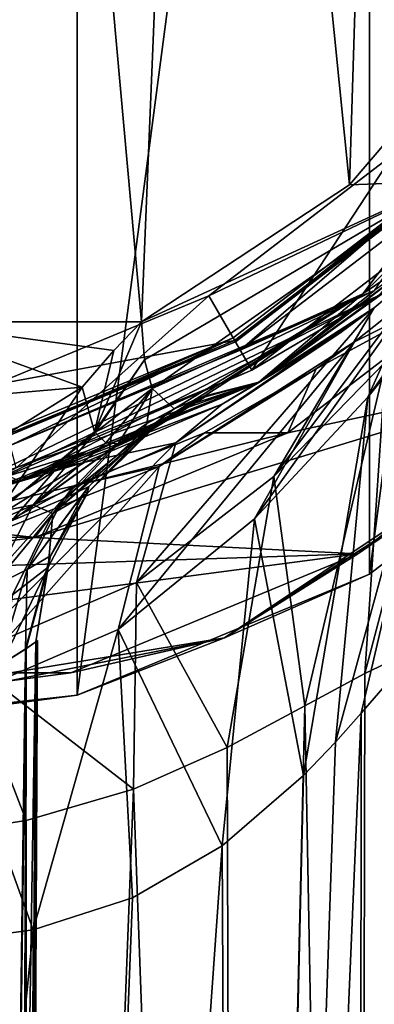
# Model space of a CAD drawing. Header units: metres. Extents: x -26 to 26, y -154 to 26.
# Tile 9 of 12: x 5.5 to 13.1, y -31.74 to -10.63. Entities that reach past the tile are written whole.
import ezdxf

# ---------------------------------------------------------------- set-up
doc = ezdxf.new("R2010")
doc.units = ezdxf.units.M
doc.layers.add('solid_509435_M3', color=7, linetype='CONTINUOUS')

msp = doc.modelspace()

# ---------------------------------------------------------------- linework, layer by layer
at = {"layer": 'solid_509435_M3'}
for points in [[(0, 26, -3), (6.729295, 25.114071, -3), (0, -26, -3)], [(6.729295, 25.114071, -3), (6.729295, -25.114071, -3), (0, -26, -3)], [(6.729295, 25.114071, -3), (12.999999, 22.516661, -3), (6.729295, -25.114071, -3)], [(12.999999, 22.516661, -3), (12.999999, -22.516661, -3), (6.729295, -25.114071, -3)], [(12.999999, 22.516661, -3), (18.384775, 18.384777, -3), (12.999999, -22.516661, -3)], [(18.384775, 18.384777, -3), (18.384775, -18.384777, -3), (12.999999, -22.516661, -3)], [(2.991743, -17.103622, 192.194412), (8.10818, -17.103622, 192.158905), (4.916912, 18.272423, 192.184891)], [(8.10818, -17.103622, 192.158905), (9.495629, 16.377882, 192.143646), (4.916912, 18.272423, 192.184891)], [(8.10818, -17.103622, 192.158905), (12.568659, -14.169868, 192.101257), (9.495629, 16.377882, 192.143646)], [(12.568659, -14.169868, 192.101257), (13.423848, 13.366853, 192.087372), (9.495629, 16.377882, 192.143646)], [(12.568659, -14.169868, 192.101257), (16.029663, -10.115483, 192.039383), (13.423848, 13.366853, 192.087372)], [(14.676318, -14.085656, 191.489838), (16.029663, -10.115483, 192.039383), (12.568659, -14.169868, 192.101257)], [(15.023966, -15.023966, 156.002884), (16.245609, -13.181001, 190.083908), (12.857578, -16.502151, 190.134445)], [(14.676318, -14.085656, 191.489838), (12.857578, -16.502151, 190.134445), (16.245609, -13.181001, 190.083908)], [(14.291653, -14.291653, 153.43251), (13.511477, -13.511477, 155.699997), (9.554056, -16.548111, 155.699997)], [(10.473559, -18.140726, 155.699997), (9.554056, -16.548111, 155.699997), (13.511477, -13.511477, 155.699997)], [(14.811847, -14.811839, 155.699997), (10.473559, -18.140726, 155.699997), (13.511477, -13.511477, 155.699997)], [(14.676318, -14.085656, 191.489838), (12.568659, -14.169868, 192.101257), (8.10818, -17.103622, 192.158905)], [(8.173552, -17.920565, 192.004303), (14.676318, -14.085656, 191.489838), (8.10818, -17.103622, 192.158905)], [(8.173552, -17.920565, 192.004303), (8.342764, -18.538469, 191.580933), (14.676318, -14.085656, 191.489838)], [(14.676318, -14.085656, 191.489838), (8.342764, -18.538469, 191.580933), (12.857578, -16.502151, 190.134445)], [(10.105724, -17.503628, 153.43251), (14.291653, -14.291653, 153.43251), (9.554056, -16.548111, 155.699997)], [(14.248201, -14.248202, 153), (10.075, -17.450413, 153), (10.22826, -17.715855, 153)], [(10.125, -17.537014, 153.100006), (10.075, -17.450413, 153), (14.248201, -14.248202, 153)], [(14.318913, -14.318913, 153.23999), (14.291653, -14.291653, 153.43251), (10.105724, -17.503628, 153.43251)], [(14.318913, -14.318913, 153.23999), (10.105724, -17.503628, 153.43251), (10.125, -17.537014, 153.23999)], [(10.125, -17.537014, 153.100006), (14.248201, -14.248202, 153), (14.318913, -14.318913, 153.100006)], [(10.125, -17.537014, 153.23999), (10.125, -17.537014, 153.100006), (14.318913, -14.318913, 153.100006)], [(14.318913, -14.318913, 153.23999), (10.125, -17.537014, 153.23999), (14.318913, -14.318913, 153.100006)], [(14.248201, -14.248202, 153), (10.22826, -17.715855, 153), (14.464941, -14.464931, 153)], [(13.10568, -16.434004, 152.76799), (14.464941, -14.464931, 153), (10.22826, -17.715855, 153)], [(13.193204, -16.543755, 155.788895), (10.473559, -18.140726, 155.699997), (14.811847, -14.811839, 155.699997)], [(12.963347, -18.723721, 113.506378), (13.955528, -16.516228, 107.377541), (15.707136, -14.81181, 111.452751)], [(12.963347, -18.723721, 113.506378), (15.707136, -14.81181, 111.452751), (14.991337, -16.176722, 116.700401)], [(10.623548, -18.400524, 156.002884), (15.023966, -15.023966, 156.002884), (12.857578, -16.502151, 190.134445)], [(13.193204, -16.543755, 155.788895), (15.023966, -15.023966, 156.002884), (10.623548, -18.400524, 156.002884)], [(14.590604, -15.552531, 143.787445), (15.030603, -15.030602, 152.206543), (10.628242, -18.408653, 152.206543)], [(13.10568, -16.434004, 152.76799), (10.628242, -18.408653, 152.206543), (15.030603, -15.030602, 152.206543)], [(13.097541, -16.804218, 146.198212), (14.590604, -15.552531, 143.787445), (10.628242, -18.408653, 152.206543)], [(10.951128, -20.422319, 142.195984), (14.590604, -15.552531, 143.787445), (13.097541, -16.804218, 146.198212)], [(13.349383, -17.956417, 139.57489), (14.590604, -15.552531, 143.787445), (10.951128, -20.422319, 142.195984)], [(15.28585, -15.570295, 136.101135), (12.895396, -24.6493, 135.345032), (13.365988, -24.425051, 133.52684)], [(15.28585, -15.570295, 136.101135), (13.349383, -17.956417, 139.57489), (12.895396, -24.6493, 135.345032)], [(11.853982, -18.111752, 104.520775), (11.25, -19.485571), (15.909903, -15.909903)], [(18.031229, -18.031218), (15.909903, -15.909903), (11.25, -19.485571)], [(12.674945, -17.537563, 105.45974), (11.853982, -18.111752, 104.520775), (15.909903, -15.909903)], [(13.955528, -16.516228, 107.377541), (12.674945, -17.537563, 105.45974), (15.909903, -15.909903)], [(14.991337, -16.176722, 116.700401), (12.821908, -25.498785, 119.666054), (12.269805, -26.117859, 118.23378)], [(12.963347, -18.723721, 113.506378), (14.991337, -16.176722, 116.700401), (12.269805, -26.117859, 118.23378)], [(14.991337, -16.176722, 116.700401), (13.565508, -24.642721, 122.664162), (12.821908, -25.498785, 119.666054)], [(13.10568, -16.434004, 152.76799), (5.294535, -19.75947, 153), (4.677363, -20.492867, 152.76799)], [(13.10568, -16.434004, 152.76799), (4.677363, -20.492867, 152.76799), (10.628242, -18.408653, 152.206543)], [(13.10568, -16.434004, 152.76799), (10.22826, -17.715855, 153), (5.294535, -19.75947, 153)], [(4.7086, -20.629725, 155.788895), (13.193204, -16.543755, 155.788895), (5.499153, -20.523119, 156.002884)], [(4.7086, -20.629725, 155.788895), (10.473559, -18.140726, 155.699997), (13.193204, -16.543755, 155.788895)], [(10.105724, -17.503628, 153.43251), (9.554056, -16.548111, 155.699997), (4.945543, -18.45702, 155.699997)], [(5.421513, -20.233353, 155.699997), (4.945543, -18.45702, 155.699997), (9.554056, -16.548111, 155.699997)], [(10.473559, -18.140726, 155.699997), (5.421513, -20.233353, 155.699997), (9.554056, -16.548111, 155.699997)], [(13.193204, -16.543755, 155.788895), (10.623548, -18.400524, 156.002884), (5.499153, -20.523119, 156.002884)], [(8.342764, -18.538469, 191.580933), (8.808668, -18.974394, 190.179413), (12.857578, -16.502151, 190.134445)], [(12.857578, -16.502151, 190.134445), (8.808668, -18.974394, 190.179413), (9.223579, -18.795675, 188.356705)], [(12.857578, -16.502151, 190.134445), (9.223579, -18.795675, 188.356705), (9.451407, -18.702236, 186.48735)], [(10.623548, -18.400524, 156.002884), (12.857578, -16.502151, 190.134445), (9.451407, -18.702236, 186.48735)], [(10.534358, -21.33083, 111.370659), (12.674945, -17.537563, 105.45974), (13.955528, -16.516228, 107.377541)], [(10.534358, -21.33083, 111.370659), (13.955528, -16.516228, 107.377541), (12.963347, -18.723721, 113.506378)], [(10.951128, -20.422319, 142.195984), (13.097541, -16.804218, 146.198212), (8.005248, -22.695347, 144.175568)], [(8.849085, -19.700531, 147.559631), (8.005248, -22.695347, 144.175568), (13.097541, -16.804218, 146.198212)], [(8.849085, -19.700531, 147.559631), (13.097541, -16.804218, 146.198212), (12.388112, -17.324978, 147.080658)], [(12.388112, -17.324978, 147.080658), (13.097541, -16.804218, 146.198212), (10.628242, -18.408653, 152.206543)], [(7.515876, -17.722944, 192.125916), (8.10818, -17.103622, 192.158905), (2.991743, -17.103622, 192.194412)], [(7.515876, -17.722944, 192.125916), (2.991743, -17.103622, 192.194412), (6.837511, -18.505331, 191.99884)], [(3.280562, -18.813374, 192.152145), (6.837511, -18.505331, 191.99884), (2.991743, -17.103622, 192.194412)], [(7.106594, -19.46521, 191.328476), (8.173552, -17.920565, 192.004303), (8.10818, -17.103622, 192.158905)], [(7.515876, -17.722944, 192.125916), (7.106594, -19.46521, 191.328476), (8.10818, -17.103622, 192.158905)], [(5.231108, -19.52276, 153.43251), (10.105724, -17.503628, 153.43251), (4.945543, -18.45702, 155.699997)], [(10.075, -17.450413, 153), (5.215203, -19.463406, 153), (5.294535, -19.75947, 153)], [(5.241086, -19.559998, 153.100006), (5.215203, -19.463406, 153), (10.075, -17.450413, 153)], [(10.125, -17.537014, 153.23999), (10.105724, -17.503628, 153.43251), (5.231108, -19.52276, 153.43251)], [(5.241086, -19.559998, 153.100006), (10.075, -17.450413, 153), (10.125, -17.537014, 153.100006)], [(10.075, -17.450413, 153), (5.294535, -19.75947, 153), (10.22826, -17.715855, 153)], [(8.849085, -19.700531, 147.559631), (12.388112, -17.324978, 147.080658), (9.837794, -18.869173, 149.358261)], [(9.837794, -18.869173, 149.358261), (12.388112, -17.324978, 147.080658), (10.628242, -18.408653, 152.206543)], [(10.125, -17.537014, 153.23999), (5.231108, -19.52276, 153.43251), (5.241086, -19.559998, 153.23999)], [(5.241086, -19.559998, 153.23999), (5.241086, -19.559998, 153.100006), (10.125, -17.537014, 153.100006)], [(10.125, -17.537014, 153.23999), (5.241086, -19.559998, 153.23999), (10.125, -17.537014, 153.100006)], [(7.515876, -17.722944, 192.125916), (6.837511, -18.505331, 191.99884), (7.106594, -19.46521, 191.328476)], [(7.61147, -23.701187, 109.981934), (12.674945, -17.537563, 105.45974), (10.534358, -21.33083, 111.370659)], [(8.489833, -20.20528, 104.785378), (12.674945, -17.537563, 105.45974), (7.61147, -23.701187, 109.981934)], [(8.489833, -20.20528, 104.785378), (11.853982, -18.111752, 104.520775), (12.674945, -17.537563, 105.45974)], [(7.106594, -19.46521, 191.328476), (7.115191, -19.478619, 191.308029), (8.173552, -17.920565, 192.004303)], [(7.115191, -19.478619, 191.308029), (8.342764, -18.538469, 191.580933), (8.173552, -17.920565, 192.004303)], [(4.7086, -20.629725, 155.788895), (5.421513, -20.233353, 155.699997), (10.473559, -18.140726, 155.699997)], [(18.031229, -18.031218), (11.25, -19.485571), (5.823428, -21.733332)], [(12.750004, -22.083645), (18.031229, -18.031218), (5.823428, -21.733332)], [(8.489833, -20.20528, 104.785378), (9.459055, -19.487173, 102.623787), (11.853982, -18.111752, 104.520775)], [(11.853982, -18.111752, 104.520775), (9.459055, -19.487173, 102.623787), (11.25, -19.485571)], [(13.349383, -17.956417, 139.57489), (10.951128, -20.422319, 142.195984), (11.615573, -25.338655, 138.47168)], [(13.349383, -17.956417, 139.57489), (11.615573, -25.338655, 138.47168), (12.895396, -24.6493, 135.345032)], [(18.281223, -18.281223, -0.146447), (18.031229, -18.031218), (12.750004, -22.083645)], [(18.281223, -18.281223, -0.146447), (12.750004, -22.083645), (9.893726, -23.885569, -0.146447)], [(18.281223, -18.281223, -0.146447), (9.893726, -23.885569, -0.146447), (18.384777, -18.384777, -0.5)], [(2.782019, -21.037596, 192.010803), (5.041454, -21.181931, 191.298157), (6.837511, -18.505331, 191.99884)], [(2.782019, -21.037596, 192.010803), (6.837511, -18.505331, 191.99884), (3.280562, -18.813374, 192.152145)], [(4.677363, -20.492867, 152.76799), (5.501583, -20.532185, 152.206543), (10.628242, -18.408653, 152.206543)], [(5.041454, -21.181931, 191.298157), (7.106594, -19.46521, 191.328476), (6.837511, -18.505331, 191.99884)], [(5.499153, -20.523119, 156.002884), (10.623548, -18.400524, 156.002884), (6.919452, -19.887163, 175.874603)], [(9.837794, -18.869173, 149.358261), (10.628242, -18.408653, 152.206543), (5.501583, -20.532185, 152.206543)], [(10.623548, -18.400524, 156.002884), (8.316072, -19.316378, 178.596817), (6.919452, -19.887163, 175.874603)], [(7.115191, -19.478619, 191.308029), (7.343403, -19.701586, 190.767212), (8.342764, -18.538469, 191.580933)], [(7.343403, -19.701586, 190.767212), (7.60848, -19.722153, 190.074127), (8.342764, -18.538469, 191.580933)], [(8.225202, -19.288778, 190.155457), (8.342764, -18.538469, 191.580933), (7.60848, -19.722153, 190.074127)], [(8.225202, -19.288778, 190.155457), (8.808668, -18.974394, 190.179413), (8.342764, -18.538469, 191.580933)], [(10.623548, -18.400524, 156.002884), (9.233959, -18.858992, 181.951218), (8.316072, -19.316378, 178.596817)], [(10.623548, -18.400524, 156.002884), (9.477455, -18.713547, 184.208618), (9.233959, -18.858992, 181.951218)], [(10.623548, -18.400524, 156.002884), (9.451407, -18.702236, 186.48735), (9.477455, -18.713547, 184.208618)], [(9.893726, -23.885569, -0.146447), (13, -22.516661, -0.5), (18.384777, -18.384777, -0.5)], [(13, -22.516661, -0.5), (12.999999, -22.516661, -3), (18.384775, -18.384777, -3)], [(18.384777, -18.384777, -0.5), (13, -22.516661, -0.5), (18.384775, -18.384777, -3)], [(8.681065, -19.15814, 182.256485), (9.477455, -18.713547, 184.208618), (8.15328, -19.511539, 182.511688)], [(8.33748, -19.415598, 184.611343), (8.15328, -19.511539, 182.511688), (9.477455, -18.713547, 184.208618)], [(8.33748, -19.415598, 184.611343), (9.477455, -18.713547, 184.208618), (9.451407, -18.702236, 186.48735)], [(8.879647, -19.022739, 186.619995), (8.33748, -19.415598, 184.611343), (9.451407, -18.702236, 186.48735)], [(8.681065, -19.15814, 182.256485), (9.233959, -18.858992, 181.951218), (9.477455, -18.713547, 184.208618)], [(8.879647, -19.022739, 186.619995), (9.451407, -18.702236, 186.48735), (9.223579, -18.795675, 188.356705)], [(10.534358, -21.33083, 111.370659), (12.963347, -18.723721, 113.506378), (11.584312, -26.838343, 116.875244)], [(12.963347, -18.723721, 113.506378), (12.269805, -26.117859, 118.23378), (11.584312, -26.838343, 116.875244)], [(6.894445, -20.118685, 150.891693), (9.837794, -18.869173, 149.358261), (5.501583, -20.532185, 152.206543)], [(8.849085, -19.700531, 147.559631), (9.837794, -18.869173, 149.358261), (6.894445, -20.118685, 150.891693)], [(7.47045, -19.829023, 179.767578), (8.316072, -19.316378, 178.596817), (9.233959, -18.858992, 181.951218)], [(8.681065, -19.15814, 182.256485), (7.47045, -19.829023, 179.767578), (9.233959, -18.858992, 181.951218)], [(8.06654, -19.525711, 188.406189), (9.223579, -18.795675, 188.356705), (8.808668, -18.974394, 190.179413)], [(8.06654, -19.525711, 188.406189), (8.298876, -19.423807, 186.705322), (9.223579, -18.795675, 188.356705)], [(8.225202, -19.288778, 190.155457), (8.06654, -19.525711, 188.406189), (8.808668, -18.974394, 190.179413)], [(8.879647, -19.022739, 186.619995), (9.223579, -18.795675, 188.356705), (8.298876, -19.423807, 186.705322)], [(8.681065, -19.15814, 182.256485), (8.15328, -19.511539, 182.511688), (7.47045, -19.829023, 179.767578)], [(8.879647, -19.022739, 186.619995), (8.298876, -19.423807, 186.705322), (8.33748, -19.415598, 184.611343)], [(6.211718, -21.21916, 189.694992), (6.943954, -20.787374, 186.740173), (8.298876, -19.423807, 186.705322)], [(6.211718, -21.21916, 189.694992), (8.298876, -19.423807, 186.705322), (8.06654, -19.525711, 188.406189)], [(6.23895, -20.310614, 177.268356), (6.919452, -19.887163, 175.874603), (8.316072, -19.316378, 178.596817)], [(7.47045, -19.829023, 179.767578), (6.23895, -20.310614, 177.268356), (8.316072, -19.316378, 178.596817)], [(6.943954, -20.787374, 186.740173), (8.15328, -19.511539, 182.511688), (8.33748, -19.415598, 184.611343)], [(6.943954, -20.787374, 186.740173), (8.33748, -19.415598, 184.611343), (8.298876, -19.423807, 186.705322)], [(8.225202, -19.288778, 190.155457), (7.60848, -19.722153, 190.074127), (8.06654, -19.525711, 188.406189)], [(5.041454, -21.181931, 191.298157), (7.115191, -19.478619, 191.308029), (7.106594, -19.46521, 191.328476)], [(5.041454, -21.181931, 191.298157), (5.785912, -21.03138, 190.794296), (7.115191, -19.478619, 191.308029)], [(5.785912, -21.03138, 190.794296), (7.343403, -19.701586, 190.767212), (7.115191, -19.478619, 191.308029)], [(6.660401, -20.622656, 101.405586), (5.823428, -21.733332), (11.25, -19.485571)], [(6.211718, -21.21916, 189.694992), (8.06654, -19.525711, 188.406189), (7.60848, -19.722153, 190.074127)], [(6.425022, -20.907249, 180.574036), (7.47045, -19.829023, 179.767578), (8.15328, -19.511539, 182.511688)], [(6.985142, -20.636143, 182.968628), (6.425022, -20.907249, 180.574036), (8.15328, -19.511539, 182.511688)], [(9.459055, -19.487173, 102.623787), (6.660401, -20.622656, 101.405586), (11.25, -19.485571)], [(8.489833, -20.20528, 104.785378), (6.660401, -20.622656, 101.405586), (9.459055, -19.487173, 102.623787)], [(6.943954, -20.787374, 186.740173), (6.985142, -20.636143, 182.968628), (8.15328, -19.511539, 182.511688)], [(8.849085, -19.700531, 147.559631), (4.279006, -24.29624, 145.579178), (8.005248, -22.695347, 144.175568)], [(8.849085, -19.700531, 147.559631), (4.505303, -21.591873, 148.328415), (4.279006, -24.29624, 145.579178)], [(8.849085, -19.700531, 147.559631), (6.894445, -20.118685, 150.891693), (4.505303, -21.591873, 148.328415)], [(5.327155, -21.376139, 178.513794), (6.23895, -20.310614, 177.268356), (7.47045, -19.829023, 179.767578)], [(6.425022, -20.907249, 180.574036), (5.327155, -21.376139, 178.513794), (7.47045, -19.829023, 179.767578)], [(5.785912, -21.03138, 190.794296), (7.60848, -19.722153, 190.074127), (7.343403, -19.701586, 190.767212)], [(5.785912, -21.03138, 190.794296), (6.211718, -21.21916, 189.694992), (7.60848, -19.722153, 190.074127)], [(4.696974, -20.769993, 175.371704), (5.263966, -20.407654, 173.885635), (6.919452, -19.887163, 175.874603)], [(6.23895, -20.310614, 177.268356), (4.696974, -20.769993, 175.371704), (6.919452, -19.887163, 175.874603)], [(5.499153, -20.523119, 156.002884), (6.919452, -19.887163, 175.874603), (5.263966, -20.407654, 173.885635)], [(3.559164, -20.959724, 151.804413), (6.894445, -20.118685, 150.891693), (5.501583, -20.532185, 152.206543)], [(4.505303, -21.591873, 148.328415), (6.894445, -20.118685, 150.891693), (3.559164, -20.959724, 151.804413)], [(8.489833, -20.20528, 104.785378), (7.61147, -23.701187, 109.981934), (4.022639, -25.247814, 109.050964)], [(4.265634, -21.909689, 104.599701), (8.489833, -20.20528, 104.785378), (4.022639, -25.247814, 109.050964)], [(4.265634, -21.909689, 104.599701), (6.660401, -20.622656, 101.405586), (8.489833, -20.20528, 104.785378)], [(3.902168, -21.82406, 176.939651), (4.696974, -20.769993, 175.371704), (6.23895, -20.310614, 177.268356)], [(5.327155, -21.376139, 178.513794), (3.902168, -21.82406, 176.939651), (6.23895, -20.310614, 177.268356)], [(10.951128, -20.422319, 142.195984), (8.005248, -22.695347, 144.175568), (9.946446, -26.235977, 140.942673)], [(10.951128, -20.422319, 142.195984), (9.946446, -26.235977, 140.942673), (11.615573, -25.338655, 138.47168)], [(4.677363, -20.492867, 152.76799), (0, -21.256483, 152.206543), (5.501583, -20.532185, 152.206543)], [(3.559164, -20.959724, 151.804413), (5.501583, -20.532185, 152.206543), (0, -21.256483, 152.206543)], [(6.660401, -20.622656, 101.405586), (3.223587, -21.435928, 100.740242), (5.823428, -21.733332)], [(4.265634, -21.909689, 104.599701), (3.223587, -21.435928, 100.740242), (6.660401, -20.622656, 101.405586)], [(6.985142, -20.636143, 182.968628), (5.66012, -22.417631, 181.063324), (6.425022, -20.907249, 180.574036)], [(6.905499, -20.740248, 182.995056), (5.66012, -22.417631, 181.063324), (6.985142, -20.636143, 182.968628)], [(6.943954, -20.787374, 186.740173), (6.905499, -20.740248, 182.995056), (6.985142, -20.636143, 182.968628)], [(6.905499, -20.740248, 182.995056), (6.162088, -22.125978, 183.218414), (5.66012, -22.417631, 181.063324)], [(6.943954, -20.787374, 186.740173), (6.11348, -22.365789, 186.657745), (6.162088, -22.125978, 183.218414)], [(6.211718, -21.21916, 189.694992), (6.11348, -22.365789, 186.657745), (6.943954, -20.787374, 186.740173)], [(6.943954, -20.787374, 186.740173), (6.162088, -22.125978, 183.218414), (6.905499, -20.740248, 182.995056)], [(6.425022, -20.907249, 180.574036), (5.66012, -22.417631, 181.063324), (4.596972, -22.948242, 179.328842)], [(6.425022, -20.907249, 180.574036), (4.596972, -22.948242, 179.328842), (5.327155, -21.376139, 178.513794)], [(5.785912, -21.03138, 190.794296), (4.850944, -22.852602, 190.306686), (6.211718, -21.21916, 189.694992)], [(5.041454, -21.181931, 191.298157), (4.850944, -22.852602, 190.306686), (5.785912, -21.03138, 190.794296)], [(4.850944, -22.852602, 190.306686), (5.349435, -22.962021, 189.324432), (6.211718, -21.21916, 189.694992)], [(6.211718, -21.21916, 189.694992), (5.349435, -22.962021, 189.324432), (6.11348, -22.365789, 186.657745)], [(3.223587, -21.435928, 100.740242), (0, -21.678196, 100.588799), (5.823428, -21.733332)], [(7.61147, -23.701187, 109.981934), (10.534358, -21.33083, 111.370659), (9.841252, -28.345291, 114.526825)], [(10.534358, -21.33083, 111.370659), (11.584312, -26.838343, 116.875244), (9.841252, -28.345291, 114.526825)], [(0, -21.678196, 100.588799), (0.000001, -22.5), (5.823428, -21.733332)], [(12.750004, -22.083645), (5.823428, -21.733332), (0.000001, -22.5)], [(-6.599887, -24.631107), (12.750004, -22.083645), (0.000001, -22.5)], [(-6.599887, -24.631107), (6.599887, -24.631107), (12.750004, -22.083645)], [(6.162088, -22.125978, 183.218414), (6.131906, -22.213022, 183.226776), (5.622588, -24.123335, 181.988724)], [(5.66012, -22.417631, 181.063324), (6.162088, -22.125978, 183.218414), (5.622588, -24.123335, 181.988724)], [(6.11348, -22.365789, 186.657745), (6.131906, -22.213022, 183.226776), (6.162088, -22.125978, 183.218414)], [(9.893726, -23.885569, -0.146447), (12.750004, -22.083645), (6.599887, -24.631107)], [(6.11348, -22.365789, 186.657745), (5.111197, -24.44853, 189.197205), (5.642459, -24.10973, 187.899811)], [(5.349435, -22.962021, 189.324432), (5.111197, -24.44853, 189.197205), (6.11348, -22.365789, 186.657745)], [(6.131906, -22.213022, 183.226776), (5.844368, -23.967827, 183.322144), (5.622588, -24.123335, 181.988724)], [(6.11348, -22.365789, 186.657745), (5.642459, -24.10973, 187.899811), (5.844368, -23.967827, 186.630096)], [(6.131906, -22.213022, 183.226776), (5.844368, -23.967827, 186.630096), (5.844368, -23.967827, 183.322144)], [(6.11348, -22.365789, 186.657745), (5.844368, -23.967827, 186.630096), (6.131906, -22.213022, 183.226776)], [(4.596972, -22.948242, 179.328842), (5.66012, -22.417631, 181.063324), (5.04199, -24.489376, 180.657272)], [(5.66012, -22.417631, 181.063324), (5.622588, -24.123335, 181.988724), (5.04199, -24.489376, 180.657272)], [(6.729295, -25.114071, -0.5), (6.729295, -25.114071, -3), (12.999999, -22.516661, -3)], [(13, -22.516661, -0.5), (6.729295, -25.114071, -0.5), (12.999999, -22.516661, -3)], [(9.893726, -23.885569, -0.146447), (6.729295, -25.114071, -0.5), (13, -22.516661, -0.5)], [(8.005248, -22.695347, 144.175568), (4.279006, -24.29624, 145.579178), (7.942506, -27.130575, 142.799133)], [(8.005248, -22.695347, 144.175568), (7.942506, -27.130575, 142.799133), (9.946446, -26.235977, 140.942673)], [(4.022639, -25.247814, 109.050964), (7.61147, -23.701187, 109.981934), (5.786251, -30.141441, 111.776855)], [(7.61147, -23.701187, 109.981934), (7.915143, -29.458155, 112.912582), (5.786251, -30.141441, 111.776855)], [(7.61147, -23.701187, 109.981934), (9.841252, -28.345291, 114.526825), (7.915143, -29.458155, 112.912582)], [(9.893726, -23.885569, -0.146447), (6.599887, -24.631107), (0, -25.5)], [(9.893726, -23.885569, -0.146447), (0, -25.5), (0, -25.853554, -0.146447)], [(9.893726, -23.885569, -0.146447), (0, -25.853554, -0.146447), (6.729295, -25.114071, -0.5)], [(4.619876, -100.550308, 183.625473), (5.844368, -23.967827, 183.322144), (5.595812, -62.246387, 184.315765)], [(5.622588, -24.123335, 181.988724), (5.844368, -23.967827, 183.322144), (4.619876, -100.550308, 183.625473)], [(5.88322, -23.939892, 184.970978), (5.347255, -100.524948, 185.309387), (5.595812, -62.246387, 184.315765)], [(5.88322, -23.939892, 184.970978), (5.509708, -100.509758, 186.656036), (5.347255, -100.524948, 185.309387)], [(5.88322, -23.939892, 184.970978), (5.844368, -23.967827, 186.630096), (5.509708, -100.509758, 186.656036)], [(5.509708, -100.509758, 186.656036), (5.844368, -23.967827, 186.630096), (5.59588, -62.235958, 187.316818)], [(5.88322, -23.939892, 184.970978), (5.595812, -62.246387, 184.315765), (5.844368, -23.967827, 183.322144)], [(5.642459, -24.10973, 187.899811), (5.59588, -62.235958, 187.316818), (5.844368, -23.967827, 186.630096)], [(5.88322, -23.939892, 184.970978), (5.844368, -23.967827, 183.322144), (5.844368, -23.967827, 186.630096)], [(5.642459, -24.10973, 187.899811), (4.61294, -100.502563, 189.699722), (5.347391, -100.504089, 188.003525)], [(5.642459, -24.10973, 187.899811), (5.111197, -24.44853, 189.197205), (4.61294, -100.502563, 189.699722)], [(5.04199, -24.489376, 180.657272), (5.622588, -24.123335, 181.988724), (4.619876, -100.550308, 183.625473)], [(5.642459, -24.10973, 187.899811), (5.347391, -100.504089, 188.003525), (5.59588, -62.235958, 187.316818)], [(13.937034, -24.278605, 126.303978), (13.600171, -87.52182, 131.920792), (12.769361, -87.685905, 126.392204)], [(13.565508, -24.642721, 122.664162), (13.937034, -24.278605, 126.303978), (12.769361, -87.685905, 126.392204)], [(4.279006, -24.29624, 145.579178), (2.912342, -28.216877, 144.971771), (5.638292, -27.796471, 144.108856)], [(4.279006, -24.29624, 145.579178), (5.638292, -27.796471, 144.108856), (7.942506, -27.130575, 142.799133)], [(13.365988, -24.425051, 133.52684), (12.769361, -87.357735, 137.449371), (13.600171, -87.52182, 131.920792)], [(13.365988, -24.425051, 133.52684), (12.895396, -24.6493, 135.345032), (12.769361, -87.357735, 137.449371)], [(-6.599887, -24.631107), (0, -25.5), (6.599887, -24.631107)], [(12.895396, -24.6493, 135.345032), (11.615573, -25.338655, 138.47168), (12.769361, -87.357735, 137.449371)], [(12.821908, -25.498785, 119.666054), (13.565508, -24.642721, 122.664162), (12.769361, -87.685905, 126.392204)], [(0, -26, -0.5), (0, -26, -3), (6.729295, -25.114071, -3)], [(6.729295, -25.114071, -0.5), (0, -26, -0.5), (6.729295, -25.114071, -3)], [(0, -25.853554, -0.146447), (0, -26, -0.5), (6.729295, -25.114071, -0.5)], [(4.022639, -25.247814, 109.050964), (5.786251, -30.141441, 111.776855), (3.104809, -30.506994, 110.939232)], [(11.615573, -25.338655, 138.47168), (9.946446, -26.235977, 140.942673), (10.141397, -87.211128, 142.389023)], [(11.615573, -25.338655, 138.47168), (10.141397, -87.211128, 142.389023), (12.769361, -87.357735, 137.449371)], [(12.821908, -25.498785, 119.666054), (12.769361, -87.685905, 126.392204), (10.141397, -87.832512, 121.452545)], [(12.269805, -26.117859, 118.23378), (12.821908, -25.498785, 119.666054), (10.141397, -87.832512, 121.452545)], [(11.584312, -26.838343, 116.875244), (12.269805, -26.117859, 118.23378), (10.141397, -87.832512, 121.452545)], [(9.946446, -26.235977, 140.942673), (7.942506, -27.130575, 142.799133), (10.141397, -87.211128, 142.389023)], [(9.841252, -28.345291, 114.526825), (11.584312, -26.838343, 116.875244), (10.141397, -87.832512, 121.452545)], [(7.942506, -27.130575, 142.799133), (5.630074, -87.109535, 145.811981), (10.141397, -87.211128, 142.389023)], [(7.942506, -27.130575, 142.799133), (5.638292, -27.796471, 144.108856), (5.630074, -87.109535, 145.811981)], [(5.638292, -27.796471, 144.108856), (2.912342, -28.216877, 144.971771), (5.630074, -87.109535, 145.811981)], [(2.912342, -28.216877, 144.971771), (0, -28.358215, 145.271286), (5.630074, -87.109535, 145.811981)], [(0, -28.358215, 145.271286), (0, -87.074753, 146.98407), (5.630074, -87.109535, 145.811981)], [(9.841252, -28.345291, 114.526825), (10.141397, -87.832512, 121.452545), (5.630074, -87.934097, 118.029594)], [(7.915143, -29.458155, 112.912582), (9.841252, -28.345291, 114.526825), (5.630074, -87.934097, 118.029594)], [(5.786251, -30.141441, 111.776855), (7.915143, -29.458155, 112.912582), (5.630074, -87.934097, 118.029594)], [(5.786251, -30.141441, 111.776855), (5.630074, -87.934097, 118.029594), (0, -87.968887, 116.857506)], [(3.104809, -30.506994, 110.939232), (5.786251, -30.141441, 111.776855), (0, -87.968887, 116.857506)]]:
    msp.add_3dface(points, dxfattribs=at)

doc.saveas('drawing.dxf')
